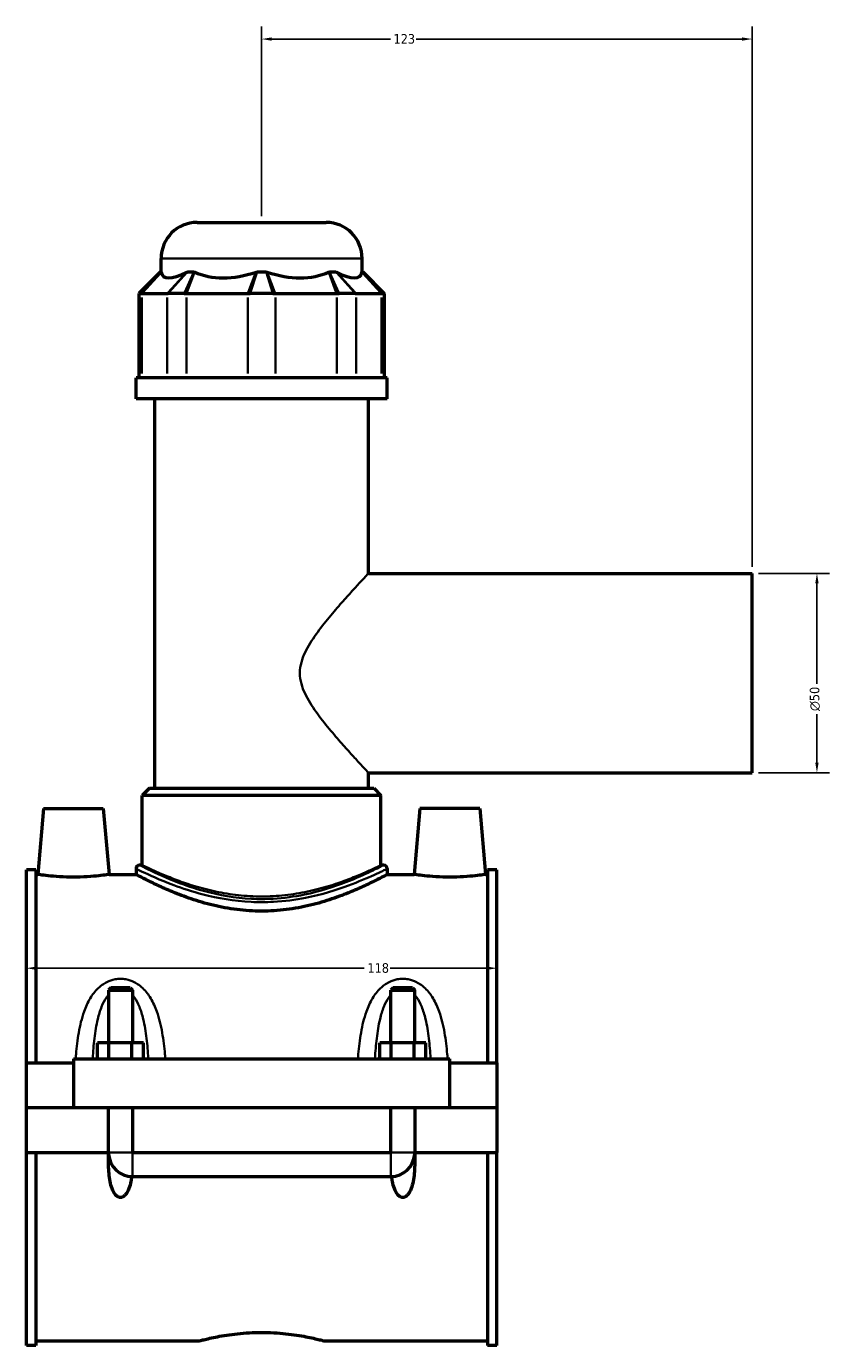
# Model space of a CAD drawing. Header units: millimetres. Extents: x -251 to 971, y -113 to 1143.
# Tile 1 of 7: x -251 to -50, y 286 to 617. Entities that reach past the tile are written whole.
import ezdxf

# ---------------------------------------------------------------- set-up
doc = ezdxf.new("R2010")
doc.units = ezdxf.units.MM
for name, color, linetype, lineweight in [('Dimension (ANSI)', 7, 'Continuous', 25), ('Visible (ANSI)', 7, 'Continuous', 50), ('Visible Narrow (ANSI)', 7, 'Continuous', 35)]:
    doc.layers.add(name, color=color, linetype=linetype, lineweight=lineweight)
doc.styles.add('Note Text (ANSI)', font='tahoma.ttf')
doc.dimstyles.new('Default - mm (ANSI)', dxfattribs={"dimtxt": 2.4, "dimasz": 2.5, "dimexe": 3.175, "dimexo": 1.6002, "dimgap": 0.8, "dimtad": 0, "dimtoh": 1, "dimdec": 0, "dimrnd": 1e-08, "dimzin": 4, "dimdsep": 46, "dimtxsty": 'Note Text (ANSI)', "dimcen": 0.09, "dimdle": 10, "dimclrd": 256, "dimclre": 256, "dimclrt": 5, "dimadec": 1, "dimazin": 1, "dimtfac": 1.27, "dimtofl": 0, "dimtmove": 0, "dimatfit": 3, "dimfxl": 1, "dimtolj": 1, "dimtzin": 4, "dimlwd": -1, "dimlwe": -1, "dimarcsym": 0})

# ---------------------------------------------------------------- blocks, each defined once
blk = doc.blocks.new('*D7')
at = {"layer": 'Defpoints', "color": 0, "transparency": 16777216}
for p in [(-250.95, 381.6), (-132.95, 381.6), (-132.95, 381.11)]:
    blk.add_point(p, dxfattribs=at)
at = {"layer": 'Dimension (ANSI)', "transparency": 16777216}
for p, q in [((-248.45, 381.11), (-166.21, 381.11)), ((-135.45, 381.11), (-159.69, 381.11))]:
    blk.add_line(p, q, dxfattribs=at)
for points in [[(-248.45, 381.53), (-248.45, 380.69), (-250.95, 381.11)], [(-135.45, 381.53), (-135.45, 380.69), (-132.95, 381.11)]]:
    blk.add_solid(points, dxfattribs=at)
at = {"layer": 'Dimension (ANSI)', "color": 5, "transparency": 16777216, "insert": (-165.41, 382.37), "char_height": 2.4, "attachment_point": 1, "style": 'Note Text (ANSI)'}
blk.add_mtext('\\A1;118', dxfattribs=at)
blk = doc.blocks.new('*D8')
at = {"layer": 'Defpoints', "color": 0, "transparency": 16777216}
for p in [(-191.95, 614.14), (-191.95, 568.14), (-68.95, 480.14)]:
    blk.add_point(p, dxfattribs=at)
at = {"layer": 'Dimension (ANSI)', "transparency": 16777216}
for p, q in [((-191.95, 569.74), (-191.95, 617.31)), ((-68.95, 481.74), (-68.95, 617.31)), ((-189.45, 614.14), (-159.67, 614.14)), ((-71.45, 614.14), (-153.22, 614.14))]:
    blk.add_line(p, q, dxfattribs=at)
for points in [[(-189.45, 614.55), (-189.45, 613.72), (-191.95, 614.14)], [(-71.45, 614.55), (-71.45, 613.72), (-68.95, 614.14)]]:
    blk.add_solid(points, dxfattribs=at)
at = {"layer": 'Dimension (ANSI)', "color": 5, "transparency": 16777216, "insert": (-158.87, 615.39), "char_height": 2.4, "attachment_point": 1, "style": 'Note Text (ANSI)'}
blk.add_mtext('\\A1;123', dxfattribs=at)
blk = doc.blocks.new('*D9')
at = {"layer": 'Defpoints', "color": 0, "transparency": 16777216}
for p in [(-68.95, 480.14), (-68.95, 430.14), (-52.68, 430.14)]:
    blk.add_point(p, dxfattribs=at)
at = {"layer": 'Dimension (ANSI)', "transparency": 16777216}
for p, q in [((-67.35, 480.14), (-49.5, 480.14)), ((-52.68, 477.64), (-52.68, 452.47)), ((-52.68, 432.64), (-52.68, 444.81)), ((-67.35, 430.14), (-49.5, 430.14))]:
    blk.add_line(p, q, dxfattribs=at)
for points in [[(-53.09, 477.64), (-52.26, 477.64), (-52.68, 480.14)], [(-53.09, 432.64), (-52.26, 432.64), (-52.68, 430.14)]]:
    blk.add_solid(points, dxfattribs=at)
at = {"layer": 'Dimension (ANSI)', "color": 5, "transparency": 16777216, "insert": (-54.48, 445.61), "char_height": 2.4, "attachment_point": 1, "rotation": 90, "style": 'Note Text (ANSI)'}
blk.add_mtext('\\A1;{\\fAIGDT|b0|i0;\\H2.4000;\\ln}\\fTahoma|b0|i0;\\H2.4000;50', dxfattribs=at)

msp = doc.modelspace()

# ---------------------------------------------------------------- linework, layer by layer
at = {"layer": 'Visible (ANSI)'}
for p, q in [((-208.15, 568.14), (-175.75, 568.14)), ((-217.15, 555.75), (-217.15, 559.14)), ((-166.75, 555.75), (-166.75, 559.14)), ((-217.31, 555.75), (-222.71, 550.35)), ((-217.31, 555.75), (-217.12, 555.75)), ((-210.55, 555.75), (-208.94, 555.75)), ((-193.08, 555.75), (-190.81, 555.75)), ((-174.95, 555.75), (-173.34, 555.75)), ((-166.77, 555.75), (-166.59, 555.75)), ((-166.59, 555.75), (-161.19, 550.35)), ((-222.25, 550.35), (-222.71, 550.35)), ((-222.71, 550.35), (-222.71, 529.2)), ((-222.25, 550.35), (-222.02, 550.35)), ((-222.02, 550.35), (-215.65, 550.35)), ((-215.65, 550.35), (-215.38, 550.35)), ((-211.36, 550.35), (-215.38, 550.35)), ((-211.36, 550.35), (-210.78, 550.35)), ((-210.78, 550.35), (-195.39, 550.35)), ((-195.39, 550.35), (-194.79, 550.35)), ((-189.11, 550.35), (-194.79, 550.35)), ((-189.11, 550.35), (-188.5, 550.35)), ((-188.5, 550.35), (-173.12, 550.35)), ((-173.12, 550.35), (-172.53, 550.35)), ((-168.51, 550.35), (-172.53, 550.35)), ((-168.51, 550.35), (-168.25, 550.35)), ((-168.25, 550.35), (-161.87, 550.35)), ((-161.87, 550.35), (-161.65, 550.35)), ((-161.19, 550.35), (-161.65, 550.35)), ((-161.19, 550.35), (-161.19, 529.2)), ((-160.45, 529.2), (-223.45, 529.2)), ((-223.45, 523.89), (-223.45, 529.2)), ((-160.45, 523.89), (-160.45, 529.2)), ((-160.45, 523.89), (-223.45, 523.89)), ((-218.72, 426.24), (-218.72, 523.89)), ((-165.17, 480.14), (-165.17, 523.89)), ((-165.17, 480.14), (-68.95, 480.14)), ((-68.95, 430.14), (-68.95, 480.14)), ((-165.17, 426.24), (-165.17, 430.14)), ((-165.17, 430.14), (-68.95, 430.14)), ((-220.07, 426.24), (-221.87, 424.44)), ((-162.02, 424.44), (-221.87, 424.44)), ((-221.87, 406.98), (-221.87, 424.44)), ((-220.07, 426.24), (-163.82, 426.24)), ((-163.82, 426.24), (-162.02, 424.44)), ((-162.02, 406.98), (-162.02, 424.44)), ((-246.65, 421.14), (-248.09, 404.64)), ((-246.65, 421.14), (-231.65, 421.14)), ((-231.65, 421.14), (-230.2, 404.64)), ((-152.25, 421.14), (-153.69, 404.64)), ((-137.25, 421.14), (-152.25, 421.14)), ((-137.25, 421.14), (-135.8, 404.64)), ((-221.87, 406.98), (-222.55, 406.98)), ((-161.35, 406.98), (-162.02, 406.98)), ((-250.95, 357.39), (-250.95, 405.81)), ((-248.59, 405.81), (-250.95, 405.81)), ((-248.59, 405.81), (-248.59, 357.39)), ((-248.59, 404.64), (-248.09, 404.64)), ((-230.2, 404.64), (-223.45, 404.64)), ((-223.45, 406.08), (-223.45, 404.64)), ((-160.45, 406.08), (-160.45, 404.64)), ((-160.45, 404.64), (-153.69, 404.64)), ((-135.8, 404.64), (-135.31, 404.64)), ((-135.31, 405.81), (-135.31, 357.39)), ((-132.95, 405.81), (-135.31, 405.81)), ((-132.95, 357.39), (-132.95, 405.81)), ((-229.75, 376.19), (-230.35, 375.59)), ((-230.35, 375.59), (-224.35, 375.59)), ((-230.35, 375.59), (-230.35, 362.39)), ((-224.95, 376.19), (-229.75, 376.19)), ((-224.95, 376.19), (-224.35, 375.59)), ((-224.35, 375.59), (-224.35, 362.39)), ((-158.95, 376.19), (-159.55, 375.59)), ((-159.55, 375.59), (-153.55, 375.59)), ((-159.55, 362.39), (-159.55, 375.59)), ((-154.15, 376.19), (-158.95, 376.19)), ((-154.15, 376.19), (-153.55, 375.59)), ((-153.55, 362.39), (-153.55, 375.59)), ((-233.12, 358.39), (-233.12, 362.39)), ((-230.23, 362.39), (-233.12, 362.39)), ((-230.23, 358.39), (-230.23, 362.39)), ((-224.46, 362.39), (-230.23, 362.39)), ((-224.46, 358.39), (-224.46, 362.39)), ((-221.57, 362.39), (-224.46, 362.39)), ((-221.57, 358.39), (-221.57, 362.39)), ((-162.32, 358.39), (-162.32, 362.39)), ((-159.43, 362.39), (-162.32, 362.39)), ((-159.43, 358.39), (-159.43, 362.39)), ((-153.66, 362.39), (-159.43, 362.39)), ((-153.66, 358.39), (-153.66, 362.39)), ((-150.77, 362.39), (-153.66, 362.39)), ((-150.77, 358.39), (-150.77, 362.39)), ((-250.95, 357.39), (-239.15, 357.39)), ((-250.95, 346.19), (-250.95, 357.39)), ((-239.15, 358.39), (-239.15, 346.19)), ((-239.15, 358.39), (-144.75, 358.39)), ((-144.75, 346.19), (-144.75, 358.39)), ((-144.75, 357.39), (-132.95, 357.39)), ((-132.95, 357.39), (-132.95, 346.19)), ((-250.95, 346.19), (-239.15, 346.19)), ((-250.95, 334.89), (-250.95, 346.09)), ((-230.35, 346.09), (-250.95, 346.09)), ((-239.15, 346.19), (-144.75, 346.19)), ((-230.35, 346.19), (-230.35, 346.09)), ((-230.35, 334.89), (-230.35, 346.09)), ((-224.35, 346.19), (-224.35, 346.09)), ((-224.35, 346.09), (-224.35, 334.89)), ((-159.55, 346.09), (-224.35, 346.09)), ((-159.55, 346.09), (-159.55, 346.19)), ((-159.55, 334.89), (-159.55, 346.09)), ((-153.55, 346.09), (-153.55, 346.19)), ((-153.55, 346.09), (-153.55, 334.89)), ((-132.95, 346.09), (-153.55, 346.09)), ((-144.75, 346.19), (-132.95, 346.19)), ((-132.95, 346.09), (-132.95, 334.89)), ((-250.95, 286.47), (-250.95, 334.89)), ((-250.95, 334.89), (-230.35, 334.89)), ((-248.59, 334.89), (-248.59, 286.47)), ((-230.35, 334.89), (-230.32, 334.89)), ((-224.38, 334.89), (-224.35, 334.89)), ((-224.35, 334.89), (-159.55, 334.89)), ((-224.35, 334.86), (-159.55, 334.86)), ((-159.55, 334.89), (-159.52, 334.89)), ((-153.58, 334.89), (-153.55, 334.89)), ((-153.55, 334.89), (-132.95, 334.89)), ((-135.31, 334.89), (-135.31, 286.47)), ((-132.95, 286.47), (-132.95, 334.89)), ((-224.35, 328.89), (-159.55, 328.89)), ((-248.59, 286.47), (-250.95, 286.47)), ((-248.59, 287.64), (-207.63, 287.64)), ((-176.27, 287.64), (-135.31, 287.64)), ((-132.95, 286.47), (-135.31, 286.47))]:
    msp.add_line(p, q, dxfattribs=at)
for centre, radius, start, end in [((-208.15, 559.14), 9, 90, 180), ((-175.75, 559.14), 9, 0, 90), ((-222.55, 406.08), 0.9, 90, 180), ((-161.35, 406.08), 0.9, 0, 90), ((-224.35, 334.89), 6, 184.3021, 270), ((-159.55, 334.89), 6, 270, 355.6979)]:
    msp.add_arc(centre, radius, start, end, dxfattribs=at)
for major_axis, ratio, start_param, end_param in [((24.72, 24.72), 0.198912, 3.001193, 3.674692), ((-20.95, -20.95), 0.668179, 0.252299, 0.925798), ((20.95, -20.95), 0.668179, 5.357387, 6.030886), ((24.72, -24.72), 0.198912, 5.750086, 6.423585)]:
    msp.add_ellipse((-191.95, 579.45), major_axis=major_axis, ratio=ratio, start_param=start_param, end_param=end_param, dxfattribs=at)
for points in [[(-217.12, 555.75), (-217.12, 555.72), (-217.11, 555.69), (-217.11, 555.66)], [(-210.73, 555.66), (-210.67, 555.69), (-210.61, 555.72), (-210.55, 555.75)], [(-208.94, 555.75), (-208.88, 555.72), (-208.81, 555.69), (-208.74, 555.66)], [(-193.36, 555.66), (-193.27, 555.69), (-193.18, 555.72), (-193.08, 555.75)], [(-190.81, 555.75), (-190.72, 555.72), (-190.63, 555.69), (-190.54, 555.66)], [(-175.15, 555.66), (-175.08, 555.69), (-175.02, 555.72), (-174.95, 555.75)], [(-173.34, 555.75), (-173.28, 555.72), (-173.22, 555.69), (-173.16, 555.66)], [(-166.79, 555.66), (-166.78, 555.69), (-166.78, 555.72), (-166.77, 555.75)]]:
    msp.add_open_spline(points, degree=3, dxfattribs=at)
for points, knots in [([(-230.2, 404.64), (-230.2, 404.64), (-230.43, 404.6), (-231.33, 404.47), (-232.02, 404.38), (-233.6, 404.2), (-234.61, 404.11), (-236.81, 403.98), (-238.02, 403.94), (-240.28, 403.94), (-241.48, 403.98), (-243.69, 404.11), (-244.69, 404.2), (-246.27, 404.38), (-246.96, 404.47), (-247.87, 404.6), (-248.09, 404.64), (-248.09, 404.64)], [1.354491, 1.354491, 1.354491, 1.354491, 1.692843, 1.692843, 2.031195, 2.031195, 2.370088, 2.370088, 2.708981, 2.708981, 3.047874, 3.047874, 3.386767, 3.386767, 3.725119, 3.725119, 4.063472, 4.063472, 4.063472, 4.063472]), ([(-160.45, 404.64), (-160.45, 404.64), (-160.64, 404.53), (-161.46, 404.1), (-162.08, 403.77), (-163.7, 402.95), (-164.71, 402.45), (-167, 401.37), (-168.3, 400.8), (-171.05, 399.66), (-172.61, 399.07), (-176, 397.92), (-177.84, 397.38), (-181.71, 396.45), (-183.73, 396.07), (-187.84, 395.56), (-189.92, 395.43), (-193.98, 395.43), (-196.06, 395.56), (-200.16, 396.07), (-202.19, 396.45), (-206.05, 397.38), (-207.89, 397.92), (-211.29, 399.07), (-212.84, 399.66), (-215.59, 400.8), (-216.89, 401.37), (-219.19, 402.45), (-220.19, 402.95), (-221.81, 403.77), (-222.43, 404.1), (-223.25, 404.53), (-223.45, 404.64), (-223.45, 404.64)], [4.861685, 4.861685, 4.861685, 4.861685, 5.468227, 5.468227, 6.074768, 6.074768, 6.681309, 6.681309, 7.287851, 7.287851, 7.896731, 7.896731, 8.505611, 8.505611, 9.114491, 9.114491, 9.72337, 9.72337, 10.33225, 10.33225, 10.94113, 10.94113, 11.55001, 11.55001, 12.15889, 12.15889, 12.765432, 12.765432, 13.371973, 13.371973, 13.978514, 13.978514, 14.585056, 14.585056, 14.585056, 14.585056]), ([(-135.8, 404.64), (-135.8, 404.64), (-136.03, 404.6), (-136.93, 404.47), (-137.62, 404.38), (-139.2, 404.2), (-140.21, 404.11), (-142.41, 403.98), (-143.62, 403.94), (-144.75, 403.94), (-145.88, 403.94), (-147.08, 403.98), (-149.29, 404.11), (-150.29, 404.2), (-151.87, 404.38), (-152.56, 404.47), (-153.47, 404.6), (-153.69, 404.64), (-153.69, 404.64)], [4.063472, 4.063472, 4.063472, 4.063472, 4.401824, 4.401824, 4.740176, 4.740176, 5.079069, 5.079069, 5.417962, 5.417962, 5.417962, 5.756855, 5.756855, 6.095748, 6.095748, 6.434101, 6.434101, 6.772453, 6.772453, 6.772453, 6.772453]), ([(-224.56, 328.89), (-224.61, 328.46), (-224.67, 328.04), (-224.86, 327.05), (-225.02, 326.43), (-225.46, 325.25), (-225.74, 324.7), (-226.29, 324.1), (-226.47, 323.94), (-226.78, 323.76), (-226.89, 323.72), (-227.12, 323.65), (-227.23, 323.64), (-227.46, 323.64), (-227.58, 323.65), (-227.8, 323.72), (-227.91, 323.76), (-228.23, 323.94), (-228.41, 324.1), (-228.96, 324.7), (-229.24, 325.25), (-229.68, 326.43), (-229.83, 327.05), (-230.19, 328.92), (-230.3, 330.3), (-230.36, 332.76), (-230.35, 333.82), (-230.32, 334.89)], [1.535948, 1.535948, 1.535948, 1.535948, 1.669208, 1.669208, 1.854084, 1.854084, 2.03896, 2.03896, 2.108164, 2.108164, 2.142767, 2.142767, 2.177369, 2.177369, 2.211971, 2.211971, 2.246573, 2.246573, 2.315777, 2.315777, 2.500653, 2.500653, 2.685529, 2.685529, 3.102831, 3.102831, 3.405455, 3.405455, 3.405455, 3.405455]), ([(-224.38, 334.89), (-224.38, 334.88), (-224.37, 334.88), (-224.37, 334.87), (-224.37, 334.87), (-224.36, 334.87), (-224.36, 334.86), (-224.35, 334.86), (-224.35, 334.86), (-224.35, 334.86)], [0.000058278, 0.000058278, 0.000058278, 0.000058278, 0.001125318, 0.001125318, 0.002239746, 0.002239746, 0.003333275, 0.003333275, 0.00442224, 0.00442224, 0.00442224, 0.00442224]), ([(-159.55, 334.86), (-159.54, 334.86), (-159.54, 334.86), (-159.53, 334.86), (-159.53, 334.87), (-159.53, 334.87), (-159.52, 334.87), (-159.52, 334.88), (-159.52, 334.88), (-159.52, 334.89)], [0, 0, 0, 0, 0.001070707, 0.001070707, 0.002154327, 0.002154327, 0.003261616, 0.003261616, 0.004360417, 0.004360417, 0.004360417, 0.004360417]), ([(-153.58, 334.89), (-153.55, 333.82), (-153.54, 332.76), (-153.6, 330.3), (-153.7, 328.92), (-154.06, 327.05), (-154.22, 326.43), (-154.66, 325.25), (-154.94, 324.7), (-155.49, 324.1), (-155.67, 323.94), (-155.98, 323.76), (-156.09, 323.72), (-156.32, 323.65), (-156.43, 323.64), (-156.66, 323.64), (-156.78, 323.65), (-157, 323.72), (-157.11, 323.76), (-157.43, 323.94), (-157.61, 324.1), (-158.16, 324.7), (-158.44, 325.25), (-158.88, 326.43), (-159.03, 327.05), (-159.22, 328.04), (-159.29, 328.46), (-159.34, 328.89)], [0.949283, 0.949283, 0.949283, 0.949283, 1.251906, 1.251906, 1.669208, 1.669208, 1.854084, 1.854084, 2.03896, 2.03896, 2.108164, 2.108164, 2.142767, 2.142767, 2.177369, 2.177369, 2.211971, 2.211971, 2.246573, 2.246573, 2.315777, 2.315777, 2.500653, 2.500653, 2.685529, 2.685529, 2.818789, 2.818789, 2.818789, 2.818789]), ([(-207.63, 287.64), (-207.63, 287.64), (-207.53, 287.66), (-207.13, 287.77), (-206.83, 287.85), (-206.03, 288.05), (-205.53, 288.17), (-204.38, 288.43), (-203.73, 288.56), (-202.34, 288.83), (-201.56, 288.97), (-199.85, 289.23), (-198.93, 289.36), (-197, 289.56), (-195.99, 289.64), (-193.96, 289.75), (-192.94, 289.78), (-190.96, 289.78), (-189.94, 289.75), (-187.91, 289.64), (-186.9, 289.56), (-184.97, 289.36), (-184.04, 289.23), (-182.34, 288.97), (-181.55, 288.83), (-180.17, 288.56), (-179.52, 288.43), (-178.37, 288.17), (-177.87, 288.05), (-177.07, 287.85), (-176.76, 287.77), (-176.36, 287.66), (-176.27, 287.64), (-176.27, 287.64)], [2.375148, 2.375148, 2.375148, 2.375148, 2.672014, 2.672014, 2.968879, 2.968879, 3.265745, 3.265745, 3.562611, 3.562611, 3.859532, 3.859532, 4.156453, 4.156453, 4.453374, 4.453374, 4.750295, 4.750295, 5.047217, 5.047217, 5.344138, 5.344138, 5.641059, 5.641059, 5.93798, 5.93798, 6.234846, 6.234846, 6.531712, 6.531712, 6.828577, 6.828577, 7.125443, 7.125443, 7.125443, 7.125443])]:
    msp.add_open_spline(points, degree=3, knots=knots, dxfattribs=at)
at = {"layer": 'Visible Narrow (ANSI)'}
for p, q in [((-167.06, 559.14), (-216.84, 559.14)), ((-221.99, 550.62), (-217.38, 555.48)), ((-221.77, 550.61), (-217.35, 555.4)), ((-210.98, 555.4), (-215.4, 550.61)), ((-210.79, 555.48), (-215.14, 550.62)), ((-211.24, 550.62), (-209.07, 555.48)), ((-210.68, 550.61), (-208.84, 555.4)), ((-193.46, 555.4), (-195.29, 550.61)), ((-193.17, 555.48), (-194.7, 550.62)), ((-189.19, 550.62), (-190.73, 555.48)), ((-188.6, 550.61), (-190.44, 555.4)), ((-175.05, 555.4), (-173.22, 550.61)), ((-174.83, 555.48), (-172.65, 550.62)), ((-168.76, 550.62), (-173.1, 555.48)), ((-168.49, 550.61), (-172.91, 555.4)), ((-166.54, 555.4), (-162.12, 550.61)), ((-166.52, 555.48), (-161.91, 550.62)), ((-222.02, 530.25), (-222.02, 549.29)), ((-215.65, 549.29), (-215.65, 530.25)), ((-210.78, 530.25), (-210.78, 549.29)), ((-195.39, 549.29), (-195.39, 530.25)), ((-188.5, 530.25), (-188.5, 549.29)), ((-173.12, 549.29), (-173.12, 530.25)), ((-168.25, 530.25), (-168.25, 549.29)), ((-161.87, 549.29), (-161.87, 530.25)), ((-230.23, 334.89), (-224.46, 334.89)), ((-224.35, 328.92), (-224.35, 334.77)), ((-159.55, 328.92), (-159.55, 334.77)), ((-153.66, 334.89), (-159.43, 334.89))]:
    msp.add_line(p, q, dxfattribs=at)
for points, knots in [([(-165.17, 430.14), (-165.17, 430.14), (-165.34, 430.31), (-165.98, 431.01), (-166.47, 431.53), (-167.69, 432.85), (-168.43, 433.66), (-170.05, 435.45), (-170.94, 436.44), (-172.83, 438.59), (-173.91, 439.84), (-176.11, 442.51), (-177.24, 443.93), (-179.33, 446.87), (-180.31, 448.39), (-181.44, 450.78), (-181.76, 451.6), (-182.22, 453.31), (-182.36, 454.19), (-182.36, 456.08), (-182.22, 456.97), (-181.76, 458.67), (-181.44, 459.49), (-180.31, 461.88), (-179.33, 463.4), (-177.24, 466.34), (-176.11, 467.76), (-173.91, 470.43), (-172.83, 471.68), (-170.94, 473.83), (-170.05, 474.82), (-168.43, 476.62), (-167.69, 477.42), (-166.47, 478.75), (-165.98, 479.27), (-165.34, 479.96), (-165.17, 480.14), (-165.17, 480.14)], [4.300328, 4.300328, 4.300328, 4.300328, 4.809585, 4.809585, 5.318842, 5.318842, 5.828099, 5.828099, 6.337356, 6.337356, 6.903181, 6.903181, 7.469006, 7.469006, 8.034831, 8.034831, 8.317743, 8.317743, 8.600656, 8.600656, 8.883568, 8.883568, 9.166481, 9.166481, 9.732306, 9.732306, 10.29813, 10.29813, 10.863955, 10.863955, 11.373212, 11.373212, 11.882469, 11.882469, 12.391726, 12.391726, 12.900983, 12.900983, 12.900983, 12.900983]), ([(-161.35, 406.98), (-161.35, 406.98), (-161.39, 406.96), (-161.8, 406.74), (-162.89, 406.17), (-166.19, 404.61), (-168.3, 403.65), (-173.78, 401.54), (-177.31, 400.38), (-183.72, 399.06), (-186.37, 398.69), (-190.88, 398.43), (-192.71, 398.43), (-198.65, 398.73), (-202.65, 399.45), (-208.84, 401.13), (-211.25, 401.97), (-216.83, 404.14), (-219.5, 405.44), (-222.03, 406.71), (-222.54, 406.97), (-222.55, 406.98)], [14.554511, 14.554511, 14.554511, 14.554511, 14.817491, 14.817491, 15.977215, 15.977215, 17.049419, 17.049419, 18.313483, 18.313483, 19.119453, 19.119453, 19.662535, 19.662535, 20.892226, 20.892226, 21.801631, 21.801631, 23.299263, 23.299263, 24.257521, 24.257521, 24.257521, 24.257521]), ([(-162.02, 406.98), (-162.02, 406.98), (-162.21, 406.88), (-162.98, 406.51), (-163.57, 406.23), (-165.11, 405.52), (-166.06, 405.09), (-168.24, 404.16), (-169.48, 403.66), (-172.1, 402.69), (-173.58, 402.18), (-176.81, 401.21), (-178.57, 400.74), (-182.24, 399.96), (-184.16, 399.64), (-188.06, 399.22), (-190.03, 399.11), (-193.87, 399.11), (-195.84, 399.22), (-199.73, 399.64), (-201.65, 399.96), (-205.33, 400.74), (-207.08, 401.21), (-210.31, 402.18), (-211.8, 402.69), (-214.42, 403.66), (-215.65, 404.16), (-217.84, 405.09), (-218.79, 405.52), (-220.33, 406.23), (-220.91, 406.51), (-221.69, 406.88), (-221.87, 406.98), (-221.87, 406.98)], [4.59774, 4.59774, 4.59774, 4.59774, 5.171729, 5.171729, 5.745719, 5.745719, 6.319709, 6.319709, 6.893698, 6.893698, 7.469144, 7.469144, 8.044589, 8.044589, 8.620034, 8.620034, 9.19548, 9.19548, 9.770925, 9.770925, 10.34637, 10.34637, 10.921815, 10.921815, 11.497261, 11.497261, 12.07125, 12.07125, 12.64524, 12.64524, 13.21923, 13.21923, 13.793219, 13.793219, 13.793219, 13.793219]), ([(-223.45, 406.08), (-223.44, 406.07), (-222.92, 405.81), (-220.31, 404.57), (-217.56, 403.28), (-211.82, 401.14), (-209.34, 400.32), (-202.96, 398.67), (-198.85, 397.95), (-192.74, 397.65), (-190.85, 397.66), (-186.2, 397.91), (-183.48, 398.27), (-176.88, 399.58), (-173.24, 400.72), (-167.6, 402.8), (-165.43, 403.74), (-162.03, 405.29), (-160.91, 405.85), (-160.49, 406.06), (-160.45, 406.08), (-160.45, 406.08)], [-24.257521, -24.257521, -24.257521, -24.257521, -23.299263, -23.299263, -21.801631, -21.801631, -20.892226, -20.892226, -19.662535, -19.662535, -19.119453, -19.119453, -18.313483, -18.313483, -17.049419, -17.049419, -15.977215, -15.977215, -14.817491, -14.817491, -14.554511, -14.554511, -14.554511, -14.554511]), ([(-216.11, 358.39), (-216.13, 358.77), (-216.16, 359.16), (-216.36, 361.37), (-216.57, 363.18), (-217.2, 366.77), (-217.62, 368.54), (-218.63, 371.39), (-219.14, 372.52), (-220.32, 374.48), (-220.97, 375.34), (-222.38, 376.7), (-223.11, 377.23), (-224.56, 377.97), (-225.26, 378.21), (-226.43, 378.43), (-226.89, 378.47), (-227.35, 378.47), (-227.81, 378.47), (-228.27, 378.43), (-229.44, 378.21), (-230.13, 377.97), (-231.58, 377.23), (-232.31, 376.7), (-233.73, 375.34), (-234.38, 374.48), (-235.56, 372.52), (-236.06, 371.39), (-237.07, 368.54), (-237.5, 366.77), (-238.12, 363.18), (-238.34, 361.37), (-238.53, 359.16), (-238.56, 358.77), (-238.59, 358.39)], [-5.50504, -5.50504, -5.50504, -5.50504, -5.395763, -5.395763, -4.871775, -4.871775, -4.330232, -4.330232, -3.953694, -3.953694, -3.620619, -3.620619, -3.343026, -3.343026, -3.122434, -3.122434, -2.984565, -2.984565, -2.984565, -2.846695, -2.846695, -2.626104, -2.626104, -2.348511, -2.348511, -2.015435, -2.015435, -1.638898, -1.638898, -1.097355, -1.097355, -0.573367, -0.573367, -0.46409, -0.46409, -0.46409, -0.46409]), ([(-145.31, 358.39), (-145.33, 358.77), (-145.36, 359.16), (-145.56, 361.37), (-145.77, 363.18), (-146.4, 366.77), (-146.82, 368.54), (-147.83, 371.39), (-148.34, 372.52), (-149.52, 374.48), (-150.17, 375.34), (-151.58, 376.7), (-152.31, 377.23), (-153.76, 377.97), (-154.46, 378.21), (-155.63, 378.43), (-156.09, 378.47), (-156.55, 378.47), (-157.01, 378.47), (-157.47, 378.43), (-158.64, 378.21), (-159.33, 377.97), (-160.78, 377.23), (-161.51, 376.7), (-162.93, 375.34), (-163.58, 374.48), (-164.76, 372.52), (-165.26, 371.39), (-166.27, 368.54), (-166.7, 366.77), (-167.32, 363.18), (-167.54, 361.37), (-167.73, 359.16), (-167.76, 358.77), (-167.79, 358.39)], [-5.50504, -5.50504, -5.50504, -5.50504, -5.395764, -5.395764, -4.871776, -4.871776, -4.330232, -4.330232, -3.953694, -3.953694, -3.620619, -3.620619, -3.343026, -3.343026, -3.122434, -3.122434, -2.984565, -2.984565, -2.984565, -2.846695, -2.846695, -2.626104, -2.626104, -2.348511, -2.348511, -2.015436, -2.015436, -1.638898, -1.638898, -1.097354, -1.097354, -0.573366, -0.573366, -0.46409, -0.46409, -0.46409, -0.46409]), ([(-234.32, 358.39), (-234.32, 358.43), (-234.32, 358.47), (-234.22, 360.2), (-234.08, 361.87), (-233.69, 365.18), (-233.43, 366.82), (-232.79, 369.45), (-232.48, 370.49), (-231.74, 372.3), (-231.34, 373.09), (-230.69, 374), (-230.52, 374.22), (-230.35, 374.42)], [0.561001, 0.561001, 0.561001, 0.561001, 0.573367, 0.573367, 1.097355, 1.097355, 1.638898, 1.638898, 2.015435, 2.015435, 2.348511, 2.348511, 2.459078, 2.459078, 2.459078, 2.459078]), ([(-224.35, 374.42), (-224.17, 374.22), (-224, 374), (-223.36, 373.09), (-222.95, 372.3), (-222.22, 370.49), (-221.9, 369.45), (-221.27, 366.82), (-221, 365.18), (-220.61, 361.87), (-220.48, 360.2), (-220.38, 358.47), (-220.37, 358.43), (-220.37, 358.39)], [3.510051, 3.510051, 3.510051, 3.510051, 3.620619, 3.620619, 3.953694, 3.953694, 4.330232, 4.330232, 4.871775, 4.871775, 5.395763, 5.395763, 5.408129, 5.408129, 5.408129, 5.408129]), ([(-163.52, 358.39), (-163.52, 358.43), (-163.52, 358.47), (-163.42, 360.2), (-163.28, 361.87), (-162.89, 365.18), (-162.63, 366.82), (-161.99, 369.45), (-161.68, 370.49), (-160.94, 372.3), (-160.54, 373.09), (-159.89, 374), (-159.72, 374.22), (-159.55, 374.42)], [0.561001, 0.561001, 0.561001, 0.561001, 0.573366, 0.573366, 1.097354, 1.097354, 1.638898, 1.638898, 2.015436, 2.015436, 2.348511, 2.348511, 2.459078, 2.459078, 2.459078, 2.459078]), ([(-153.55, 374.42), (-153.37, 374.22), (-153.2, 374), (-152.56, 373.09), (-152.15, 372.3), (-151.42, 370.49), (-151.1, 369.45), (-150.47, 366.82), (-150.2, 365.18), (-149.81, 361.87), (-149.68, 360.2), (-149.58, 358.47), (-149.57, 358.43), (-149.57, 358.39)], [3.510051, 3.510051, 3.510051, 3.510051, 3.620619, 3.620619, 3.953694, 3.953694, 4.330232, 4.330232, 4.871776, 4.871776, 5.395764, 5.395764, 5.408129, 5.408129, 5.408129, 5.408129])]:
    msp.add_open_spline(points, degree=3, knots=knots, dxfattribs=at)

# ---------------------------------------------------------------- dimensions: what is measured, and where the dimension line sits
at = {"layer": 'Dimension (ANSI)'}
for base, p1, p2, override, picture, middle in [((-191.95, 614.14), (-68.95, 480.14), (-191.95, 568.14), {"dimgap": 0.8, "dimtoh": 0, "dimdec": 0, "dimtol": 0, "dimlim": 0, "dimtp": 0, "dimtm": 0, "dimtdec": 2, "dimatfit": 1}, '*D8', (-156.45, 614.14)), ((-132.95, 381.11), (-250.95, 381.6), (-132.95, 381.6), {"dimgap": 0.8, "dimtoh": 0, "dimdec": 0, "dimse1": 1, "dimse2": 1, "dimtol": 0, "dimlim": 0, "dimtp": 0, "dimtm": 0, "dimtdec": 2, "dimatfit": 1}, '*D7', (-162.95, 381.11))]:
    dim = msp.add_linear_dim(base=base, p1=p1, p2=p2, angle=180, dimstyle='Default - mm (ANSI)', override=override, dxfattribs=at)
    dim.commit()
    dim.dimension.update_dxf_attribs({"geometry": picture, "text_midpoint": middle, "dimtype": 160})
dim = msp.add_linear_dim(base=(-52.68, 430.14), p1=(-68.95, 480.14), p2=(-68.95, 430.14), angle=90, text='{\\fAIGDT|b0|i0;\\H2.4000;\\ln}\\fTahoma|b0|i0;\\H2.4000;<>', dimstyle='Default - mm (ANSI)', override={"dimgap": 0.8, "dimtoh": 0, "dimdec": 0, "dimtol": 0, "dimlim": 0, "dimtp": 0, "dimtm": 0, "dimtdec": 2, "dimatfit": 1}, dxfattribs=at)
dim.commit()
dim.dimension.update_dxf_attribs({"geometry": '*D9', "text_midpoint": (-52.68, 448.64), "dimtype": 160})

doc.saveas('drawing.dxf')
